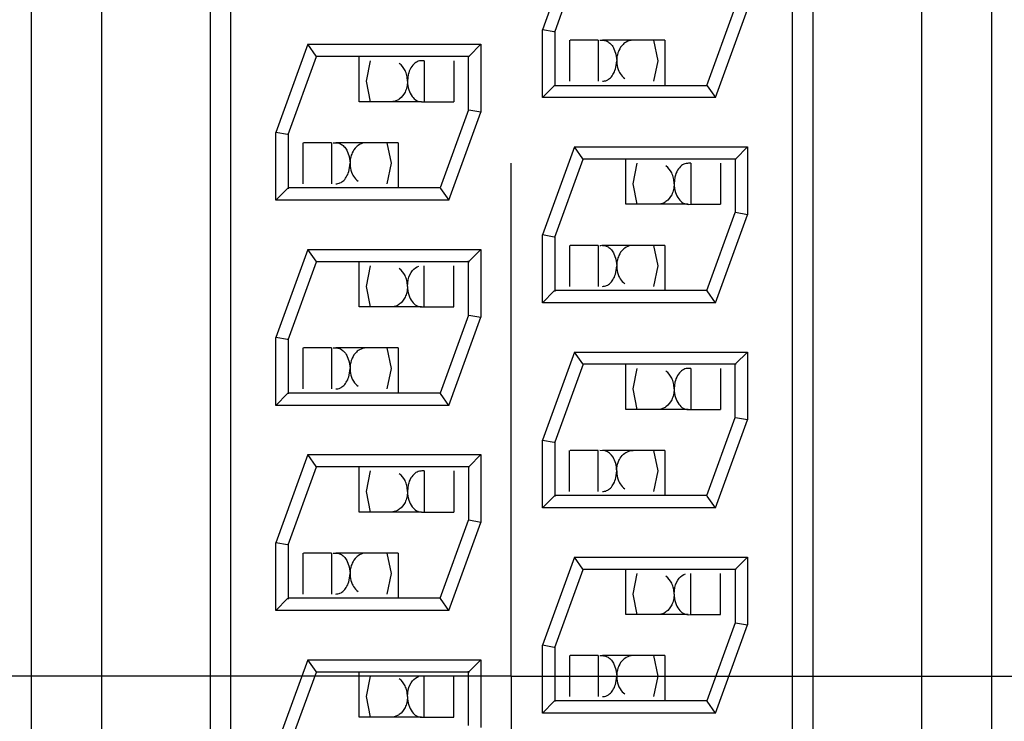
# Model space of a CAD drawing. Header units: inches. Extents: x 0 to 34, y 0 to 22.
# Tile 15 of 68: x 8.635 to 8.875, y 15.799 to 15.97. Entities that reach past the tile are written whole.
import ezdxf

# ---------------------------------------------------------------- set-up
doc = ezdxf.new("R2010")
doc.units = ezdxf.units.IN
doc.header["$LTSCALE"] = 1.87
doc.header["$MEASUREMENT"] = 0
doc.linetypes.add('CENTER', pattern=[0.6, 0.375, -0.075, 0.075, -0.075])
doc.layers.get('0').update_dxf_attribs({"linetype": 'CONTINUOUS'})
doc.layers.add('DEFAULT_1', color=7, linetype='CENTER')
doc.layers.add('DIMENSIONS', color=7, linetype='CONTINUOUS')
doc.styles.get("Standard").update_dxf_attribs({"font": 'txt', "width": 0.8})
doc.dimstyles.new('DIMSTYLE_1', dxfattribs={"dimtxt": 0.125, "dimasz": 0.18, "dimexe": 0.18, "dimexo": 0.0625, "dimgap": 0.09, "dimtad": 0, "dimtih": 1, "dimtoh": 1, "dimzin": 4, "dimdsep": 46, "dimtxsty": 'STANDARD', "dimblk": '_FILLED', "dimblk1": '_FILLED', "dimblk2": '_FILLED', "dimcen": 0.09, "dimadec": 0, "dimazin": 0, "dimtp": 0.01, "dimtm": 0.01, "dimtfac": 1, "dimtofl": 0, "dimtmove": 0, "dimatfit": 3, "dimldrblk": '_FILLED', "dimfxl": 1, "dimtolj": 1, "dimtzin": 4, "dimarcsym": 0})

# ---------------------------------------------------------------- blocks, each defined once
blk = doc.blocks.new('*D16')
at = {"layer": 'DIMENSIONS', "color": 2, "linetype": 'CONTINUOUS'}
for p, q in [((6.8272300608, 16.17663241), (6.5246606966, 16.0071168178)), ((9.4976764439, 16.17663241), (6.8272300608, 16.17663241)), ((6.5246606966, 16.0071168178), (5.3247764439, 16.0071168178))]:
    blk.add_line(p, q, dxfattribs=at)
at = {"layer": 'DIMENSIONS', "color": 2, "linetype": 'CONTINUOUS', "insert": (5.2622764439, 16.0696168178), "char_height": 0.125, "width": 1.125, "attachment_point": 3, "line_spacing_factor": 0.9}
blk.add_mtext('1.40{\\Ftxt.shx;\\W1.000000;\\H0.125000; }[35.4]', dxfattribs=at)
blk = doc.blocks.new('_FILLED')
at = {"color": 0, "linetype": 'BYBLOCK'}
blk.add_solid([(0, 0), (-1, 0.1736111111), (-1, -0.1736111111)], dxfattribs=at)
blk = doc.blocks.new('*D19')
at = {"layer": 'DIMENSIONS', "color": 2, "linetype": 'CONTINUOUS'}
blk.add_line((9.3186764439, 17.00563241), (5.3247764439, 17.00563241), dxfattribs=at)
at = {"layer": 'DIMENSIONS', "color": 2, "linetype": 'CONTINUOUS', "insert": (5.2622764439, 17.06813241), "char_height": 0.125, "width": 1.125, "attachment_point": 3, "line_spacing_factor": 0.9}
blk.add_mtext('2.22{\\Ftxt.shx;\\W1.000000;\\H0.125000; }[56.5]', dxfattribs=at)
blk = doc.blocks.new('*D21')
at = {"layer": 'DIMENSIONS', "color": 2, "linetype": 'CONTINUOUS'}
blk.add_line((10.1886764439, 18.02663241), (5.3247764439, 18.02663241), dxfattribs=at)
at = {"layer": 'DIMENSIONS', "color": 2, "linetype": 'CONTINUOUS', "insert": (5.2622764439, 18.08913241), "char_height": 0.125, "width": 1.125, "attachment_point": 3, "line_spacing_factor": 0.9}
blk.add_mtext('3.25{\\Ftxt.shx;\\W1.000000;\\H0.125000; }[82.4]', dxfattribs=at)

msp = doc.modelspace()

# ---------------------------------------------------------------- linework, layer by layer
at = {"color": 7, "linetype": 'CONTINUOUS'}
for p, q in [((8.8288856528, 15.5485921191), (8.8288856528, 16.0655921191)), ((8.8553856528, 15.5485921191), (8.8553856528, 16.0655921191)), ((8.8723856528, 16.0655921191), (8.8723856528, 15.5485921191)), ((8.8238856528, 15.5520921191), (8.8238856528, 16.0620921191)), ((8.6383856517, 15.5810921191), (8.6383856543, 16.0339519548)), ((8.6553856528, 16.033951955), (8.6553856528, 15.5802322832)), ((8.6818856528, 16.033951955), (8.6818856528, 15.5802322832)), ((8.6868856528, 16.0328257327), (8.6868856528, 15.5813585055)), ((8.7707004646, 15.9885921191), (8.7628856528, 15.9671211)), ((8.7658856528, 15.9665921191), (8.7728010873, 15.9855921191)), ((8.8029702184, 15.9535921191), (8.8098856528, 15.9725921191)), ((8.805070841, 15.9505921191), (8.8128856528, 15.9720631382)), ((8.7628856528, 15.9505921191), (8.7628856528, 15.9671211)), ((8.7657822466, 15.966610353), (8.7628856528, 15.9671211)), ((8.7658856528, 15.9665921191), (8.7657830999, 15.9666081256)), ((8.7658856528, 15.966627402), (8.7658856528, 15.9533781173)), ((8.7057004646, 15.9635921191), (8.6978856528, 15.9421211)), ((8.7057004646, 15.9635921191), (8.7478856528, 15.9635921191)), ((8.7077247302, 15.9607011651), (8.7057004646, 15.9635921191)), ((8.7450032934, 15.9607097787), (8.7478856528, 15.9635921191)), ((8.7478856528, 15.9635921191), (8.7478856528, 15.9470631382)), ((8.7694987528, 15.9645921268), (8.7694987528, 15.9545921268)), ((8.7764574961, 15.9645921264), (8.769694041, 15.9645921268)), ((8.7764574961, 15.9645921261), (8.7764574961, 15.9545921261)), ((8.7927579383, 15.964592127), (8.777572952, 15.9645921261)), ((8.7802164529, 15.9627723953), (8.7808101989, 15.9612280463)), ((8.7899989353, 15.9645921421), (8.7909987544, 15.9595927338)), ((8.7927579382, 15.964592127), (8.7927579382, 15.9535921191)), ((8.7008856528, 15.9415921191), (8.7078010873, 15.9605921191)), ((8.7451001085, 15.9605921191), (8.7076577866, 15.9605921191)), ((8.7078010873, 15.9605921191), (8.7077170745, 15.9606973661)), ((8.7182395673, 15.949592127), (8.7182395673, 15.9605921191)), ((8.7448856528, 15.9475569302), (8.7448856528, 15.9608065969)), ((8.7448856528, 15.9605921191), (8.7449971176, 15.9607220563)), ((8.7808101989, 15.9612280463), (8.7809984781, 15.9595923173)), ((8.7199987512, 15.9545915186), (8.7209989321, 15.9595921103)), ((8.7341016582, 15.9595921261), (8.7341016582, 15.9495921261)), ((8.7413034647, 15.9595921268), (8.7413034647, 15.9495921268)), ((8.7808109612, 15.9579594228), (8.7809984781, 15.9595923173)), ((8.7909987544, 15.9595927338), (8.7899985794, 15.9545921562)), ((8.7301865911, 15.9562250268), (8.7299990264, 15.9545919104)), ((8.7209985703, 15.9495921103), (8.7199987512, 15.9545915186)), ((8.7628856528, 15.9505921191), (8.7657685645, 15.9534750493)), ((8.765671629, 15.9535921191), (8.803113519, 15.9535921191)), ((8.7657568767, 15.9534811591), (8.7658856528, 15.9535921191)), ((8.8029702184, 15.9535921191), (8.8030542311, 15.9534868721)), ((8.8030465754, 15.9534830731), (8.805070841, 15.9505921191)), ((8.805070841, 15.9505921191), (8.7628856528, 15.9505921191)), ((8.7334245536, 15.9495921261), (8.7182395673, 15.949592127)), ((8.733424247, 15.9495716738), (8.7341016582, 15.9495921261)), ((8.7341016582, 15.9495921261), (8.7413034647, 15.9495921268)), ((8.7448856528, 15.9475921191), (8.7379702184, 15.9285921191)), ((8.740070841, 15.9255921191), (8.7478856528, 15.9470631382)), ((8.7449869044, 15.9475723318), (8.7448856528, 15.9475921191)), ((8.7478856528, 15.9470631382), (8.7449884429, 15.9475739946)), ((8.6978856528, 15.9255921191), (8.6978856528, 15.9421211)), ((8.7007822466, 15.941610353), (8.6978856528, 15.9421211)), ((8.7008856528, 15.9415921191), (8.7007830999, 15.9416081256)), ((8.7008856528, 15.941627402), (8.7008856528, 15.9283776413)), ((8.7044987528, 15.9395921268), (8.7044987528, 15.9295921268)), ((8.7114574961, 15.9395921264), (8.704694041, 15.9395921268)), ((8.7114574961, 15.9395921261), (8.7114574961, 15.9295921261)), ((8.7277579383, 15.939592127), (8.712572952, 15.9395921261)), ((8.7249989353, 15.9395921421), (8.7259987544, 15.9345927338)), ((8.7277579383, 15.939592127), (8.7277579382, 15.9285921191)), ((8.7707004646, 15.9385921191), (8.7628856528, 15.9171211)), ((8.7707004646, 15.9385921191), (8.8128856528, 15.9385921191)), ((8.772724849, 15.9357009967), (8.7707004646, 15.9385921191)), ((8.8100032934, 15.9357097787), (8.8128856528, 15.9385921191)), ((8.8128856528, 15.9385921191), (8.8128856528, 15.9220631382)), ((8.7152164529, 15.9377723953), (8.7158101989, 15.9362280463)), ((8.7158101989, 15.9362280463), (8.7159984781, 15.9345923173)), ((8.7158109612, 15.9329594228), (8.7159984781, 15.9345923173)), ((8.7259987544, 15.9345927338), (8.7249985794, 15.9295921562)), ((8.7658856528, 15.9165921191), (8.7728010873, 15.9355921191)), ((8.8101001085, 15.9355921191), (8.7726579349, 15.9355921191)), ((8.7728010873, 15.9355921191), (8.7727172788, 15.9356972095)), ((8.7832395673, 15.924592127), (8.7832395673, 15.9355921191)), ((8.7849987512, 15.9295915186), (8.7859989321, 15.9345921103)), ((8.7991016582, 15.9345921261), (8.7991016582, 15.9245921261)), ((8.8063034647, 15.9345921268), (8.8063034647, 15.9245921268)), ((8.8098856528, 15.9355921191), (8.8099971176, 15.9357220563)), ((8.8098856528, 15.9355921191), (8.8098856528, 15.9225921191)), ((8.7859985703, 15.9245921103), (8.7849987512, 15.9295915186)), ((8.7951865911, 15.9312250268), (8.7949990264, 15.9295919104)), ((8.7007680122, 15.9284744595), (8.6978856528, 15.9255921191)), ((8.7008856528, 15.9285921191), (8.7007741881, 15.9284621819)), ((8.7379702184, 15.9285921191), (8.7008856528, 15.9285921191)), ((8.7379702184, 15.9285921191), (8.7380540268, 15.9284870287)), ((8.7380464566, 15.9284832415), (8.740070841, 15.9255921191)), ((8.740070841, 15.9255921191), (8.6978856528, 15.9255921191)), ((8.7984245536, 15.9245921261), (8.7832395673, 15.924592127)), ((8.798424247, 15.9245716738), (8.7991016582, 15.9245921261)), ((8.7991016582, 15.9245921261), (8.8063034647, 15.9245921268)), ((8.8029702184, 15.9035921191), (8.8098856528, 15.9225921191)), ((8.805070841, 15.9005921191), (8.8128856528, 15.9220631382)), ((8.8099869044, 15.9225723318), (8.8098856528, 15.9225921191)), ((8.8128856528, 15.9220631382), (8.8099884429, 15.9225739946)), ((8.7628856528, 15.9005921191), (8.7628856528, 15.9171211)), ((8.7657822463, 15.9166103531), (8.7628856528, 15.9171211)), ((8.7658856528, 15.9165921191), (8.7657830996, 15.916608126)), ((8.7658856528, 15.9166274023), (8.7658856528, 15.9033776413)), ((8.7694987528, 15.9145921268), (8.7694987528, 15.9045921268)), ((8.7764574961, 15.9145921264), (8.769694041, 15.9145921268)), ((8.7764574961, 15.9145921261), (8.7764574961, 15.9045921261)), ((8.7927579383, 15.914592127), (8.777572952, 15.9145921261)), ((8.7899989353, 15.9145921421), (8.7909987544, 15.9095927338)), ((8.7927579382, 15.914592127), (8.7927579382, 15.9035921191)), ((8.7057004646, 15.9135921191), (8.6978856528, 15.8921211)), ((8.7057004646, 15.9135921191), (8.7478856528, 15.9135921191)), ((8.7077247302, 15.9107011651), (8.7057004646, 15.9135921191)), ((8.7450032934, 15.9107097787), (8.7478856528, 15.9135921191)), ((8.7478856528, 15.9135921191), (8.7478856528, 15.8970631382)), ((8.7802164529, 15.9127723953), (8.7808101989, 15.9112280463)), ((8.7008856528, 15.8915921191), (8.7078010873, 15.9105921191)), ((8.7451001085, 15.9105921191), (8.7076577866, 15.9105921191)), ((8.7078010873, 15.9105921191), (8.7077170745, 15.9106973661)), ((8.7182395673, 15.899592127), (8.7182395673, 15.9105921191)), ((8.7448856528, 15.8975568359), (8.7448856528, 15.9108065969)), ((8.7448856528, 15.9105921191), (8.7449971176, 15.9107220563)), ((8.7808101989, 15.9112280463), (8.7809984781, 15.9095923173)), ((8.7199987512, 15.9045915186), (8.7209989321, 15.9095921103)), ((8.7341016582, 15.8995921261), (8.7341016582, 15.9095921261)), ((8.7413034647, 15.8995921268), (8.7413034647, 15.9095921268)), ((8.7808109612, 15.9079594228), (8.7809984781, 15.9095923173)), ((8.7909987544, 15.9095927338), (8.7899985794, 15.9045921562)), ((8.7299990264, 15.9045919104), (8.7301867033, 15.9062255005)), ((8.7209985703, 15.8995921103), (8.7199987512, 15.9045915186)), ((8.7657680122, 15.9034744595), (8.7628856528, 15.9005921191)), ((8.7658856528, 15.9035921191), (8.7657741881, 15.9034621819)), ((8.8029702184, 15.9035921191), (8.7658856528, 15.9035921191)), ((8.8030381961, 15.9034841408), (8.8029702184, 15.9035921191)), ((8.805070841, 15.9005921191), (8.8030432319, 15.9034878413)), ((8.805070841, 15.9005921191), (8.7628856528, 15.9005921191)), ((8.7334245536, 15.8995921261), (8.7182395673, 15.899592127)), ((8.733424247, 15.8995716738), (8.7341016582, 15.8995921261)), ((8.7341016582, 15.8995921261), (8.7413034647, 15.8995921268)), ((8.7448856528, 15.8975921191), (8.7379702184, 15.8785921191)), ((8.740070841, 15.8755921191), (8.7478856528, 15.8970631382)), ((8.7448856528, 15.8975921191), (8.744988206, 15.8975761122)), ((8.7449890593, 15.8975738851), (8.7478856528, 15.8970631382)), ((8.6978856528, 15.8755921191), (8.6978856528, 15.8921211)), ((8.7007822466, 15.891610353), (8.6978856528, 15.8921211)), ((8.7008856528, 15.8915921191), (8.7007830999, 15.8916081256)), ((8.7008856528, 15.891627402), (8.7008856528, 15.8783776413)), ((8.7044987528, 15.8895921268), (8.7044987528, 15.8795921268)), ((8.7114574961, 15.8895921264), (8.704694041, 15.8895921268)), ((8.7114574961, 15.8895921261), (8.7114574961, 15.8795921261)), ((8.7277579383, 15.889592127), (8.712572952, 15.8895921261)), ((8.7249989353, 15.8895921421), (8.7259987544, 15.8845927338)), ((8.7277579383, 15.889592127), (8.7277579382, 15.8785921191)), ((8.7707004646, 15.8885921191), (8.7628856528, 15.8671211)), ((8.7707004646, 15.8885921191), (8.8128856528, 15.8885921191)), ((8.772724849, 15.8857009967), (8.7707004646, 15.8885921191)), ((8.8128856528, 15.8885921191), (8.8100027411, 15.8857091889)), ((8.8128856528, 15.8885921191), (8.8128856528, 15.8720631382)), ((8.7152164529, 15.8877723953), (8.7158101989, 15.8862280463)), ((8.7158101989, 15.8862280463), (8.7159984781, 15.8845923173)), ((8.7728010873, 15.8855921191), (8.7727172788, 15.8856972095)), ((8.8098856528, 15.8725569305), (8.8098856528, 15.8858061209)), ((8.810014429, 15.8857030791), (8.8098856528, 15.8855921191)), ((8.7158109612, 15.8829594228), (8.7159984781, 15.8845923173)), ((8.7259987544, 15.8845927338), (8.7249985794, 15.8795921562)), ((8.7728010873, 15.8855921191), (8.7658856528, 15.8665921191)), ((8.8100996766, 15.8855921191), (8.7726579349, 15.8855921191)), ((8.7832395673, 15.874592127), (8.7832395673, 15.8855921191)), ((8.7849987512, 15.8795915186), (8.7859989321, 15.8845921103)), ((8.7991016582, 15.8845921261), (8.7991016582, 15.8745921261)), ((8.8063034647, 15.8845921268), (8.8063034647, 15.8745921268)), ((8.7951865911, 15.8812250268), (8.7949990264, 15.8795919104)), ((8.7008856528, 15.8785921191), (8.7007741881, 15.8784621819)), ((8.7379702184, 15.8785921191), (8.7008856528, 15.8785921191)), ((8.7380381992, 15.8784841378), (8.7379702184, 15.8785921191)), ((8.7859985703, 15.8745921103), (8.7849987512, 15.8795915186)), ((8.7007680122, 15.8784744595), (8.6978856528, 15.8755921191)), ((8.740070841, 15.8755921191), (8.7380432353, 15.878487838)), ((8.740070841, 15.8755921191), (8.6978856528, 15.8755921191)), ((8.7984245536, 15.8745921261), (8.7832395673, 15.874592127)), ((8.798424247, 15.8745716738), (8.7991016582, 15.8745921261)), ((8.7991016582, 15.8745921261), (8.8063034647, 15.8745921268)), ((8.8029702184, 15.8535921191), (8.8098856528, 15.8725921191)), ((8.805070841, 15.8505921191), (8.8128856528, 15.8720631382)), ((8.8099869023, 15.8725723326), (8.8098856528, 15.8725921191)), ((8.8128856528, 15.8720631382), (8.8099884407, 15.872573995)), ((8.7628856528, 15.8505921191), (8.7628856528, 15.8671211)), ((8.7628856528, 15.8671211), (8.7657828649, 15.8666102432)), ((8.7657844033, 15.8666119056), (8.7658856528, 15.8665921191)), ((8.7658856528, 15.8666273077), (8.7658856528, 15.8533776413)), ((8.7694987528, 15.8545921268), (8.7694987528, 15.8645921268)), ((8.7764574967, 15.8645921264), (8.769694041, 15.8645921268)), ((8.7764574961, 15.8545921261), (8.7764574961, 15.8645921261)), ((8.77819632, 15.8645086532), (8.7768958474, 15.8645921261)), ((8.7927579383, 15.864592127), (8.777572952, 15.8645921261)), ((8.7899989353, 15.8645921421), (8.7909987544, 15.8595927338)), ((8.7927579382, 15.864592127), (8.7927579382, 15.8535921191)), ((8.7057004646, 15.8635921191), (8.6978856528, 15.8421211)), ((8.7057004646, 15.8635921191), (8.7478856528, 15.8635921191)), ((8.707724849, 15.8607009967), (8.7057004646, 15.8635921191)), ((8.7450032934, 15.8607097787), (8.7478856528, 15.8635921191)), ((8.7478856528, 15.8635921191), (8.7478856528, 15.8470631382)), ((8.7008856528, 15.8415921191), (8.7078010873, 15.8605921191)), ((8.7451001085, 15.8605921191), (8.7076579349, 15.8605921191)), ((8.7078010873, 15.8605921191), (8.7077172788, 15.8606972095)), ((8.7182395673, 15.849592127), (8.7182395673, 15.8605921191)), ((8.7199987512, 15.8545915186), (8.7209989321, 15.8595921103)), ((8.7341016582, 15.8595921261), (8.7341016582, 15.8495921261)), ((8.7413034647, 15.8595921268), (8.7413034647, 15.8495921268)), ((8.7448856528, 15.8605921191), (8.7449971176, 15.8607220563)), ((8.7448856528, 15.8605921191), (8.7448856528, 15.8475921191)), ((8.7808109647, 15.8579594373), (8.7809984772, 15.8595923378)), ((8.7909987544, 15.8595927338), (8.7899985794, 15.8545921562)), ((8.7209985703, 15.8495921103), (8.7199987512, 15.8545915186)), ((8.730186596, 15.8562250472), (8.7299990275, 15.8545919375)), ((8.7657680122, 15.8534744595), (8.7628856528, 15.8505921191)), ((8.7658856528, 15.8535921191), (8.7657741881, 15.8534621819)), ((8.8029702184, 15.8535921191), (8.7658856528, 15.8535921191)), ((8.8030381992, 15.8534841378), (8.8029702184, 15.8535921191)), ((8.805070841, 15.8505921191), (8.8030432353, 15.853487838)), ((8.805070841, 15.8505921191), (8.7628856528, 15.8505921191)), ((8.7334245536, 15.8495921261), (8.7182395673, 15.849592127)), ((8.7334242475, 15.8495716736), (8.7341016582, 15.8495921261)), ((8.7341016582, 15.8495921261), (8.7413034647, 15.8495921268)), ((8.7379702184, 15.8285921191), (8.7448856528, 15.8475921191)), ((8.7449869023, 15.8475723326), (8.7448856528, 15.8475921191)), ((8.7478856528, 15.8470631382), (8.7449884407, 15.847573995)), ((8.740070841, 15.8255921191), (8.7478856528, 15.8470631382)), ((8.6978856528, 15.8255921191), (8.6978856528, 15.8421211)), ((8.7007822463, 15.8416103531), (8.6978856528, 15.8421211)), ((8.7008856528, 15.8415921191), (8.7007830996, 15.841608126)), ((8.7008856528, 15.8416274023), (8.7008856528, 15.8283776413)), ((8.7044987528, 15.8395921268), (8.7044987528, 15.8295921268)), ((8.7114574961, 15.8395921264), (8.704694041, 15.8395921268)), ((8.7114574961, 15.8395921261), (8.7114574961, 15.8295921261)), ((8.7277579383, 15.839592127), (8.712572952, 15.8395921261)), ((8.7152164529, 15.8377723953), (8.7158101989, 15.8362280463)), ((8.7249989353, 15.8395921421), (8.7259987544, 15.8345927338)), ((8.7277579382, 15.839592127), (8.7277579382, 15.8285921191)), ((8.7707004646, 15.8385921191), (8.7628856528, 15.8171211)), ((8.7707004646, 15.8385921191), (8.8128856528, 15.8385921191)), ((8.7727247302, 15.8357011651), (8.7707004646, 15.8385921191)), ((8.8100032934, 15.8357097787), (8.8128856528, 15.8385921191)), ((8.8128856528, 15.8385921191), (8.8128856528, 15.8220631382)), ((8.7158101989, 15.8362280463), (8.7159984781, 15.8345923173)), ((8.7658856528, 15.8165921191), (8.7728010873, 15.8355921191)), ((8.8101001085, 15.8355921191), (8.7726577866, 15.8355921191)), ((8.7728010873, 15.8355921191), (8.7727170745, 15.8356973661)), ((8.7832395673, 15.824592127), (8.7832395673, 15.8355921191)), ((8.8098856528, 15.8355921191), (8.8099971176, 15.8357220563)), ((8.8098856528, 15.8355921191), (8.8098856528, 15.8225921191)), ((8.7158109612, 15.8329594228), (8.7159984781, 15.8345923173)), ((8.7259987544, 15.8345927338), (8.7249985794, 15.8295921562)), ((8.7849987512, 15.8295915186), (8.7859989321, 15.8345921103)), ((8.7991016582, 15.8245921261), (8.7991016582, 15.8345921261)), ((8.8063034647, 15.8245921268), (8.8063034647, 15.8345921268)), ((8.7949990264, 15.8295919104), (8.7951867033, 15.8312255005)), ((8.7007680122, 15.8284744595), (8.6978856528, 15.8255921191)), ((8.7008856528, 15.8285921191), (8.7007741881, 15.8284621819)), ((8.7379702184, 15.8285921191), (8.7008856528, 15.8285921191)), ((8.7380381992, 15.8284841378), (8.7379702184, 15.8285921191)), ((8.740070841, 15.8255921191), (8.7380432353, 15.828487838)), ((8.7859985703, 15.8245921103), (8.7849987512, 15.8295915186)), ((8.740070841, 15.8255921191), (8.6978856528, 15.8255921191)), ((8.7984245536, 15.8245921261), (8.7832395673, 15.824592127)), ((8.798424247, 15.8245716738), (8.7991016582, 15.8245921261)), ((8.7991016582, 15.8245921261), (8.8063034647, 15.8245921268)), ((8.8098856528, 15.8225921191), (8.8029702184, 15.8035921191)), ((8.805070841, 15.8005921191), (8.8128856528, 15.8220631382)), ((8.8098856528, 15.8225921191), (8.809988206, 15.8225761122)), ((8.8099890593, 15.8225738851), (8.8128856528, 15.8220631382)), ((8.7628856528, 15.8005921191), (8.7628856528, 15.8171211)), ((8.7657822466, 15.816610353), (8.7628856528, 15.8171211)), ((8.7658856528, 15.8165921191), (8.7657830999, 15.8166081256)), ((8.7658856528, 15.816627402), (8.7658856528, 15.8033776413)), ((8.7694987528, 15.8145921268), (8.7694987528, 15.8045921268)), ((8.7764574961, 15.8145921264), (8.769694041, 15.8145921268)), ((8.7764574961, 15.8145921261), (8.7764574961, 15.8045921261)), ((8.7927579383, 15.814592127), (8.777572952, 15.8145921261)), ((8.7899989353, 15.8145921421), (8.7909987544, 15.8095927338)), ((8.7927579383, 15.814592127), (8.7927579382, 15.8035921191)), ((8.7057004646, 15.8135921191), (8.6978856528, 15.7921211)), ((8.7057004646, 15.8135921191), (8.7478856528, 15.8135921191)), ((8.7077247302, 15.8107011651), (8.7057004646, 15.8135921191)), ((8.7450032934, 15.8107097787), (8.7478856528, 15.8135921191)), ((8.7478856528, 15.8135921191), (8.7478856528, 15.7970631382)), ((8.7802164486, 15.812772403), (8.7808101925, 15.8112280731)), ((8.7008856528, 15.7915921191), (8.7078010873, 15.8105921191)), ((8.7451001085, 15.8105921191), (8.7076577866, 15.8105921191)), ((8.7078010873, 15.8105921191), (8.7077170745, 15.8106973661)), ((8.7182395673, 15.799592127), (8.7182395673, 15.8105921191)), ((8.7199987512, 15.8045915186), (8.7209989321, 15.8095921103)), ((8.7341016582, 15.7995921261), (8.7341016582, 15.8095921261)), ((8.7413034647, 15.7995921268), (8.7413034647, 15.8095921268)), ((8.7448856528, 15.7975568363), (8.7448856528, 15.8108065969)), ((8.7448856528, 15.8105921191), (8.7449971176, 15.8107220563)), ((8.7808101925, 15.8112280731), (8.7809984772, 15.8095923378)), ((8.7808109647, 15.8079594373), (8.7809984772, 15.8095923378)), ((8.7909987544, 15.8095927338), (8.7899985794, 15.8045921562)), ((8.7209985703, 15.7995921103), (8.7199987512, 15.8045915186)), ((8.7299990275, 15.8045919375), (8.7301867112, 15.8062255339)), ((8.7657680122, 15.8034744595), (8.7628856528, 15.8005921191)), ((8.7658856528, 15.8035921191), (8.7657741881, 15.8034621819)), ((8.8029702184, 15.8035921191), (8.7658856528, 15.8035921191)), ((8.8030381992, 15.8034841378), (8.8029702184, 15.8035921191)), ((8.805070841, 15.8005921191), (8.8030432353, 15.803487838)), ((8.7334245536, 15.7995921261), (8.7182395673, 15.799592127)), ((8.7334242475, 15.7995716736), (8.7341016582, 15.7995921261)), ((8.7341016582, 15.7995921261), (8.7413034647, 15.7995921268)), ((8.805070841, 15.8005921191), (8.7628856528, 15.8005921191))]:
    msp.add_line(p, q, dxfattribs=at)
for points, knots in [([(8.7768958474, 15.9645921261), (8.7771942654, 15.9645921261), (8.7777996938, 15.9646241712), (8.7787355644, 15.9643719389), (8.779578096, 15.9637204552), (8.7800211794, 15.9631179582), (8.7802164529, 15.9627723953)], [0, 0, 0, 0, 0.2222627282, 0.4495225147, 0.7043726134, 1, 1, 1, 1]), ([(8.7829728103, 15.9639269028), (8.7828270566, 15.9638222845), (8.7822239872, 15.9633233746), (8.7817721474, 15.9626520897), (8.7815266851, 15.9621028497)], [0, 0, 0, 0, 0.2297202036, 1, 1, 1, 1]), ([(8.7849912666, 15.9645921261), (8.7848175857, 15.9645921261), (8.7841028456, 15.9645382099), (8.7834125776, 15.9642425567), (8.7829728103, 15.9639269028)], [0, 0, 0, 0, 0.2429083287, 1, 1, 1, 1]), ([(8.7815266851, 15.9621028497), (8.7814434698, 15.9619166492), (8.7811403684, 15.9611187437), (8.7809984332, 15.9602584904), (8.7809966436, 15.9596094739)], [0, 0, 0, 0, 0.2391056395, 1, 1, 1, 1]), ([(8.7300008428, 15.954608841), (8.7299996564, 15.955073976), (8.7298872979, 15.9559810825), (8.7293699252, 15.9575365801), (8.7286118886, 15.95850817), (8.7280180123, 15.9589320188)], [0, 0, 0, 0, 0.2846399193, 0.5535131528, 1, 1, 1, 1]), ([(8.7341016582, 15.9595921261), (8.7337151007, 15.9595921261), (8.7329013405, 15.9596405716), (8.7316948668, 15.9590360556), (8.730722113, 15.9578489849), (8.7303238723, 15.9568091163), (8.7301865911, 15.9562250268)], [0, 0, 0, 0, 0.2043182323, 0.4220445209, 0.6828619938, 1, 1, 1, 1]), ([(8.7775708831, 15.9545936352), (8.7779047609, 15.9546062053), (8.7786223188, 15.9547386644), (8.7795719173, 15.9554400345), (8.7803607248, 15.9565362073), (8.7806916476, 15.957453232), (8.7808109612, 15.9579594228)], [0, 0, 0, 0, 0.2001421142, 0.4243513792, 0.6884708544, 1, 1, 1, 1]), ([(8.7809979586, 15.9595923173), (8.7809974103, 15.9593641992), (8.7810491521, 15.958481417), (8.7812827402, 15.9576077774), (8.781558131, 15.957012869)], [0, 0, 0, 0, 0.2581473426, 1, 1, 1, 1]), ([(8.781558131, 15.957012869), (8.7816461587, 15.9568227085), (8.7820063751, 15.9561503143), (8.7825369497, 15.9555660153), (8.7829880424, 15.9552461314)], [0, 0, 0, 0, 0.2747982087, 1, 1, 1, 1]), ([(8.730000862, 15.9545747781), (8.7300005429, 15.9541096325), (8.7298882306, 15.9532022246), (8.7293688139, 15.9516473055), (8.7286109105, 15.9506756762), (8.7280169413, 15.9502517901)], [0, 0, 0, 0, 0.2846167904, 0.5534986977, 1, 1, 1, 1]), ([(8.7299990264, 15.9545919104), (8.7300006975, 15.9538889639), (8.7301844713, 15.952572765), (8.7309695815, 15.9509255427), (8.7319467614, 15.9499951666), (8.7327978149, 15.949645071), (8.7332195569, 15.9496016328), (8.7334245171, 15.9495937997)], [0, 0, 0, 0, 0.3173747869, 0.5896519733, 0.8105014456, 0.9073947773, 1, 1, 1, 1]), ([(8.7280169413, 15.9502517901), (8.7278642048, 15.9501427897), (8.7272561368, 15.9497705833), (8.7265305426, 15.9495921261), (8.7260062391, 15.9495921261)], [0, 0, 0, 0, 0.2635622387, 1, 1, 1, 1]), ([(8.7118958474, 15.9395921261), (8.7121942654, 15.9395921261), (8.7127996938, 15.9396241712), (8.7137355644, 15.9393719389), (8.714578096, 15.9387204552), (8.7150211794, 15.9381179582), (8.7152164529, 15.9377723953)], [0, 0, 0, 0, 0.2222627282, 0.4495225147, 0.7043726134, 1, 1, 1, 1]), ([(8.7179728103, 15.9389269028), (8.7178270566, 15.9388222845), (8.7172239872, 15.9383233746), (8.7167721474, 15.9376520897), (8.7165266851, 15.9371028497)], [0, 0, 0, 0, 0.2297202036, 1, 1, 1, 1]), ([(8.7199912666, 15.9395921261), (8.7198175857, 15.9395921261), (8.7191028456, 15.9395382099), (8.7184125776, 15.9392425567), (8.7179728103, 15.9389269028)], [0, 0, 0, 0, 0.2429083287, 1, 1, 1, 1]), ([(8.7165266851, 15.9371028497), (8.7164434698, 15.9369166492), (8.7161403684, 15.9361187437), (8.7159984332, 15.9352584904), (8.7159966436, 15.9346094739)], [0, 0, 0, 0, 0.2391056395, 1, 1, 1, 1]), ([(8.7159979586, 15.9345923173), (8.7159974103, 15.9343641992), (8.7160491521, 15.933481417), (8.7162827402, 15.9326077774), (8.716558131, 15.932012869)], [0, 0, 0, 0, 0.2581473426, 1, 1, 1, 1]), ([(8.7950008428, 15.929608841), (8.7949996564, 15.930073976), (8.7948872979, 15.9309810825), (8.7943699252, 15.9325365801), (8.7936118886, 15.93350817), (8.7930180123, 15.9339320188)], [0, 0, 0, 0, 0.2846399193, 0.5535131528, 1, 1, 1, 1]), ([(8.7991016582, 15.9345921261), (8.7987151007, 15.9345921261), (8.7979013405, 15.9346405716), (8.7966948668, 15.9340360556), (8.795722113, 15.9328489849), (8.7953238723, 15.9318091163), (8.7951865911, 15.9312250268)], [0, 0, 0, 0, 0.2043182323, 0.4220445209, 0.6828619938, 1, 1, 1, 1]), ([(8.7125708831, 15.9295936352), (8.7129047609, 15.9296062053), (8.7136223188, 15.9297386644), (8.7145719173, 15.9304400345), (8.7153607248, 15.9315362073), (8.7156916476, 15.932453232), (8.7158109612, 15.9329594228)], [0, 0, 0, 0, 0.2001421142, 0.4243513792, 0.6884708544, 1, 1, 1, 1]), ([(8.716558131, 15.932012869), (8.7166461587, 15.9318227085), (8.7170063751, 15.9311503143), (8.7175369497, 15.9305660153), (8.7179880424, 15.9302461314)], [0, 0, 0, 0, 0.2747982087, 1, 1, 1, 1]), ([(8.795000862, 15.9295747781), (8.7950005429, 15.9291096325), (8.7948882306, 15.9282022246), (8.7943688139, 15.9266473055), (8.7936109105, 15.9256756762), (8.7930169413, 15.9252517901)], [0, 0, 0, 0, 0.2846167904, 0.5534986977, 1, 1, 1, 1]), ([(8.7949990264, 15.9295919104), (8.7950006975, 15.9288889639), (8.7951844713, 15.927572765), (8.7959695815, 15.9259255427), (8.7969467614, 15.9249951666), (8.7977978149, 15.924645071), (8.7982195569, 15.9246016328), (8.7984245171, 15.9245937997)], [0, 0, 0, 0, 0.3173747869, 0.5896519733, 0.8105014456, 0.9073947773, 1, 1, 1, 1]), ([(8.7930169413, 15.9252517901), (8.7928642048, 15.9251427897), (8.7922561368, 15.9247705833), (8.7915305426, 15.9245921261), (8.7910062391, 15.9245921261)], [0, 0, 0, 0, 0.2635622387, 1, 1, 1, 1]), ([(8.7768958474, 15.9145921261), (8.7771942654, 15.9145921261), (8.7777996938, 15.9146241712), (8.7787355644, 15.9143719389), (8.779578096, 15.9137204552), (8.7800211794, 15.9131179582), (8.7802164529, 15.9127723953)], [0, 0, 0, 0, 0.2222627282, 0.4495225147, 0.7043726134, 1, 1, 1, 1]), ([(8.7849912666, 15.9145921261), (8.7848175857, 15.9145921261), (8.7841028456, 15.9145382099), (8.7834125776, 15.9142425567), (8.7829728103, 15.9139269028)], [0, 0, 0, 0, 0.2429083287, 1, 1, 1, 1]), ([(8.7815266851, 15.9121028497), (8.7814434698, 15.9119166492), (8.7811403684, 15.9111187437), (8.7809984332, 15.9102584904), (8.7809966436, 15.9096094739)], [0, 0, 0, 0, 0.2391056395, 1, 1, 1, 1]), ([(8.7829728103, 15.9139269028), (8.7828270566, 15.9138222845), (8.7822239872, 15.9133233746), (8.7817721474, 15.9126520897), (8.7815266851, 15.9121028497)], [0, 0, 0, 0, 0.2297202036, 1, 1, 1, 1]), ([(8.7300008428, 15.904608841), (8.7299996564, 15.905073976), (8.7298872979, 15.9059810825), (8.7293699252, 15.9075365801), (8.7286118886, 15.90850817), (8.7280180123, 15.9089320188)], [0, 0, 0, 0, 0.2846399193, 0.5535131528, 1, 1, 1, 1]), ([(8.7301867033, 15.9062255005), (8.7303755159, 15.907028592), (8.7309607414, 15.9084071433), (8.7321984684, 15.9093558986), (8.7328035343, 15.9095092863)], [0, 0, 0, 0, 0.5692740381, 1, 1, 1, 1]), ([(8.7775708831, 15.9045936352), (8.7779047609, 15.9046062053), (8.7786223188, 15.9047386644), (8.7795719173, 15.9054400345), (8.7803607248, 15.9065362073), (8.7806916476, 15.907453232), (8.7808109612, 15.9079594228)], [0, 0, 0, 0, 0.2001421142, 0.4243513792, 0.6884708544, 1, 1, 1, 1]), ([(8.7809979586, 15.9095923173), (8.7809974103, 15.9093641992), (8.7810491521, 15.908481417), (8.7812827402, 15.9076077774), (8.781558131, 15.907012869)], [0, 0, 0, 0, 0.2581473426, 1, 1, 1, 1]), ([(8.781558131, 15.907012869), (8.7816461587, 15.9068227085), (8.7820063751, 15.9061503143), (8.7825369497, 15.9055660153), (8.7829880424, 15.9052461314)], [0, 0, 0, 0, 0.2747982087, 1, 1, 1, 1]), ([(8.730000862, 15.9045747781), (8.7300005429, 15.9041096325), (8.7298882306, 15.9032022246), (8.7293688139, 15.9016473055), (8.7286109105, 15.9006756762), (8.7280169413, 15.9002517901)], [0, 0, 0, 0, 0.2846167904, 0.5534986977, 1, 1, 1, 1]), ([(8.7299990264, 15.9045919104), (8.7300006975, 15.9038889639), (8.7301844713, 15.902572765), (8.7309695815, 15.9009255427), (8.7319467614, 15.8999951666), (8.7327978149, 15.899645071), (8.7332195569, 15.8996016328), (8.7334245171, 15.8995937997)], [0, 0, 0, 0, 0.3173747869, 0.5896519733, 0.8105014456, 0.9073947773, 1, 1, 1, 1]), ([(8.7280169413, 15.9002517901), (8.7278642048, 15.9001427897), (8.7272561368, 15.8997705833), (8.7265305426, 15.8995921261), (8.7260062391, 15.8995921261)], [0, 0, 0, 0, 0.2635622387, 1, 1, 1, 1]), ([(8.7118958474, 15.8895921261), (8.7121942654, 15.8895921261), (8.7127996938, 15.8896241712), (8.7137355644, 15.8893719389), (8.714578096, 15.8887204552), (8.7150211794, 15.8881179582), (8.7152164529, 15.8877723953)], [0, 0, 0, 0, 0.2222627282, 0.4495225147, 0.7043726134, 1, 1, 1, 1]), ([(8.7179728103, 15.8889269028), (8.7178270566, 15.8888222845), (8.7172239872, 15.8883233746), (8.7167721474, 15.8876520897), (8.7165266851, 15.8871028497)], [0, 0, 0, 0, 0.2297202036, 1, 1, 1, 1]), ([(8.7199912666, 15.8895921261), (8.7198175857, 15.8895921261), (8.7191028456, 15.8895382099), (8.7184125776, 15.8892425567), (8.7179728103, 15.8889269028)], [0, 0, 0, 0, 0.2429083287, 1, 1, 1, 1]), ([(8.7165266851, 15.8871028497), (8.7164434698, 15.8869166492), (8.7161403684, 15.8861187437), (8.7159984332, 15.8852584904), (8.7159966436, 15.8846094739)], [0, 0, 0, 0, 0.2391056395, 1, 1, 1, 1]), ([(8.7159979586, 15.8845923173), (8.7159974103, 15.8843641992), (8.7160491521, 15.883481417), (8.7162827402, 15.8826077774), (8.716558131, 15.882012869)], [0, 0, 0, 0, 0.2581473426, 1, 1, 1, 1]), ([(8.7950008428, 15.879608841), (8.7949996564, 15.880073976), (8.7948872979, 15.8809810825), (8.7943699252, 15.8825365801), (8.7936118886, 15.88350817), (8.7930180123, 15.8839320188)], [0, 0, 0, 0, 0.2846399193, 0.5535131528, 1, 1, 1, 1]), ([(8.7991016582, 15.8845921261), (8.7987151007, 15.8845921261), (8.7979013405, 15.8846405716), (8.7966948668, 15.8840360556), (8.795722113, 15.8828489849), (8.7953238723, 15.8818091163), (8.7951865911, 15.8812250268)], [0, 0, 0, 0, 0.2043182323, 0.4220445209, 0.6828619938, 1, 1, 1, 1]), ([(8.7125708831, 15.8795936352), (8.7129047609, 15.8796062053), (8.7136223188, 15.8797386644), (8.7145719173, 15.8804400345), (8.7153607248, 15.8815362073), (8.7156916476, 15.882453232), (8.7158109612, 15.8829594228)], [0, 0, 0, 0, 0.2001421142, 0.4243513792, 0.6884708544, 1, 1, 1, 1]), ([(8.716558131, 15.882012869), (8.7166461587, 15.8818227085), (8.7170063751, 15.8811503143), (8.7175369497, 15.8805660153), (8.7179880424, 15.8802461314)], [0, 0, 0, 0, 0.2747982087, 1, 1, 1, 1]), ([(8.795000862, 15.8795747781), (8.7950005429, 15.8791096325), (8.7948882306, 15.8782022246), (8.7943688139, 15.8766473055), (8.7936109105, 15.8756756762), (8.7930169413, 15.8752517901)], [0, 0, 0, 0, 0.2846167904, 0.5534986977, 1, 1, 1, 1]), ([(8.7949990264, 15.8795919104), (8.7950006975, 15.8788889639), (8.7951844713, 15.877572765), (8.7959695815, 15.8759255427), (8.7969467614, 15.8749951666), (8.7977978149, 15.874645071), (8.7982195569, 15.8746016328), (8.7984245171, 15.8745937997)], [0, 0, 0, 0, 0.3173747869, 0.5896519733, 0.8105014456, 0.9073947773, 1, 1, 1, 1]), ([(8.7930169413, 15.8752517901), (8.7928642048, 15.8751427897), (8.7922561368, 15.8747705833), (8.7915305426, 15.8745921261), (8.7910062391, 15.8745921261)], [0, 0, 0, 0, 0.2635622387, 1, 1, 1, 1]), ([(8.7809984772, 15.8595923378), (8.7809969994, 15.8602103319), (8.7808477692, 15.8613863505), (8.7801084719, 15.8632313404), (8.7789971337, 15.8643048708), (8.77819632, 15.8645086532)], [0, 0, 0, 0, 0.3103371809, 0.5850416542, 1, 1, 1, 1]), ([(8.7829743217, 15.8639279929), (8.7831274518, 15.8640377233), (8.7837369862, 15.8644123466), (8.7844652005, 15.8645921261), (8.7849912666, 15.8645921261)], [0, 0, 0, 0, 0.2636798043, 1, 1, 1, 1]), ([(8.7809966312, 15.8596095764), (8.7809972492, 15.8598324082), (8.7810502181, 15.860695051), (8.7812753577, 15.8615487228), (8.7815401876, 15.8621323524)], [0, 0, 0, 0, 0.2579867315, 1, 1, 1, 1]), ([(8.7815401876, 15.8621323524), (8.7816277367, 15.8623252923), (8.7819870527, 15.8630077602), (8.7825198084, 15.8636022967), (8.7829743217, 15.8639279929)], [0, 0, 0, 0, 0.2747919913, 1, 1, 1, 1]), ([(8.7341016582, 15.8595921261), (8.7337151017, 15.8595921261), (8.7329013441, 15.8596405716), (8.7316948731, 15.8590360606), (8.7307221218, 15.8578489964), (8.7303238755, 15.8568091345), (8.730186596, 15.8562250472)], [0, 0, 0, 0, 0.2043184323, 0.4220448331, 0.6828621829, 1, 1, 1, 1]), ([(8.7809979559, 15.8595923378), (8.7809974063, 15.8593642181), (8.7810491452, 15.8584814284), (8.7812827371, 15.8576077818), (8.781558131, 15.857012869)], [0, 0, 0, 0, 0.2581471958, 1, 1, 1, 1]), ([(8.7300008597, 15.8546089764), (8.7299996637, 15.8550740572), (8.7298873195, 15.8559810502), (8.7293700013, 15.8575363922), (8.7286121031, 15.8585079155), (8.7280183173, 15.8589318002)], [0, 0, 0, 0, 0.2846354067, 0.5535004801, 1, 1, 1, 1]), ([(8.7775708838, 15.8545936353), (8.7779047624, 15.8546062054), (8.778622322, 15.8547386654), (8.7795719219, 15.8554400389), (8.7803607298, 15.8565362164), (8.7806916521, 15.8574532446), (8.7808109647, 15.8579594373)], [0, 0, 0, 0, 0.2001419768, 0.4243511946, 0.6884707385, 1, 1, 1, 1]), ([(8.781558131, 15.857012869), (8.7816461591, 15.8568227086), (8.7820063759, 15.8561503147), (8.7825369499, 15.8555660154), (8.7829880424, 15.8552461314)], [0, 0, 0, 0, 0.2747983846, 1, 1, 1, 1]), ([(8.730000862, 15.8545747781), (8.7300005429, 15.8541096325), (8.7298882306, 15.8532022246), (8.7293688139, 15.8516473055), (8.7286109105, 15.8506756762), (8.7280169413, 15.8502517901)], [0, 0, 0, 0, 0.2846167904, 0.5534986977, 1, 1, 1, 1]), ([(8.7299990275, 15.8545919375), (8.7300006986, 15.8538889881), (8.730184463, 15.8525727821), (8.7309695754, 15.8509255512), (8.731946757, 15.849995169), (8.7327978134, 15.8496450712), (8.7332195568, 15.8496016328), (8.7334245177, 15.8495937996)], [0, 0, 0, 0, 0.3173748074, 0.5896521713, 0.8105015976, 0.9073948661, 1, 1, 1, 1]), ([(8.7280169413, 15.8502517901), (8.7278642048, 15.8501427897), (8.7272561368, 15.8497705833), (8.7265305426, 15.8495921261), (8.7260062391, 15.8495921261)], [0, 0, 0, 0, 0.2635622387, 1, 1, 1, 1]), ([(8.7118958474, 15.8395921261), (8.7121942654, 15.8395921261), (8.7127996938, 15.8396241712), (8.7137355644, 15.8393719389), (8.714578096, 15.8387204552), (8.7150211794, 15.8381179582), (8.7152164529, 15.8377723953)], [0, 0, 0, 0, 0.2222627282, 0.4495225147, 0.7043726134, 1, 1, 1, 1]), ([(8.7179728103, 15.8389269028), (8.7178270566, 15.8388222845), (8.7172239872, 15.8383233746), (8.7167721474, 15.8376520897), (8.7165266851, 15.8371028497)], [0, 0, 0, 0, 0.2297202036, 1, 1, 1, 1]), ([(8.7199912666, 15.8395921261), (8.7198175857, 15.8395921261), (8.7191028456, 15.8395382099), (8.7184125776, 15.8392425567), (8.7179728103, 15.8389269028)], [0, 0, 0, 0, 0.2429083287, 1, 1, 1, 1]), ([(8.7165266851, 15.8371028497), (8.7164434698, 15.8369166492), (8.7161403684, 15.8361187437), (8.7159984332, 15.8352584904), (8.7159966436, 15.8346094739)], [0, 0, 0, 0, 0.2391056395, 1, 1, 1, 1]), ([(8.7125708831, 15.8295936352), (8.7129047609, 15.8296062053), (8.7136223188, 15.8297386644), (8.7145719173, 15.8304400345), (8.7153607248, 15.8315362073), (8.7156916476, 15.832453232), (8.7158109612, 15.8329594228)], [0, 0, 0, 0, 0.2001421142, 0.4243513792, 0.6884708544, 1, 1, 1, 1]), ([(8.7159979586, 15.8345923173), (8.7159974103, 15.8343641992), (8.7160491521, 15.833481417), (8.7162827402, 15.8326077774), (8.716558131, 15.832012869)], [0, 0, 0, 0, 0.2581473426, 1, 1, 1, 1]), ([(8.7950008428, 15.829608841), (8.7949996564, 15.830073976), (8.7948872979, 15.8309810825), (8.7943699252, 15.8325365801), (8.7936118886, 15.83350817), (8.7930180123, 15.8339320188)], [0, 0, 0, 0, 0.2846399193, 0.5535131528, 1, 1, 1, 1]), ([(8.7951867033, 15.8312255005), (8.7953755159, 15.832028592), (8.7959607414, 15.8334071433), (8.7971984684, 15.8343558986), (8.7978035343, 15.8345092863)], [0, 0, 0, 0, 0.5692740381, 1, 1, 1, 1]), ([(8.716558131, 15.832012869), (8.7166461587, 15.8318227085), (8.7170063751, 15.8311503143), (8.7175369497, 15.8305660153), (8.7179880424, 15.8302461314)], [0, 0, 0, 0, 0.2747982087, 1, 1, 1, 1]), ([(8.795000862, 15.8295747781), (8.7950005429, 15.8291096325), (8.7948882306, 15.8282022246), (8.7943688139, 15.8266473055), (8.7936109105, 15.8256756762), (8.7930169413, 15.8252517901)], [0, 0, 0, 0, 0.2846167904, 0.5534986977, 1, 1, 1, 1]), ([(8.7949990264, 15.8295919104), (8.7950006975, 15.8288889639), (8.7951844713, 15.827572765), (8.7959695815, 15.8259255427), (8.7969467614, 15.8249951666), (8.7977978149, 15.824645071), (8.7982195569, 15.8246016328), (8.7984245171, 15.8245937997)], [0, 0, 0, 0, 0.3173747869, 0.5896519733, 0.8105014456, 0.9073947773, 1, 1, 1, 1]), ([(8.7930169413, 15.8252517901), (8.7928642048, 15.8251427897), (8.7922561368, 15.8247705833), (8.7915305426, 15.8245921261), (8.7910062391, 15.8245921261)], [0, 0, 0, 0, 0.2635622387, 1, 1, 1, 1]), ([(8.7768958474, 15.8145921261), (8.7771942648, 15.8145921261), (8.7777996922, 15.8146241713), (8.7787355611, 15.8143719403), (8.7795780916, 15.8137204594), (8.7800211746, 15.8131179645), (8.7802164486, 15.812772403)], [0, 0, 0, 0, 0.2222628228, 0.4495227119, 0.7043727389, 1, 1, 1, 1]), ([(8.7829728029, 15.8139268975), (8.7828270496, 15.8138222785), (8.7822239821, 15.8133233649), (8.7817721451, 15.8126520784), (8.7815266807, 15.8121028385)], [0, 0, 0, 0, 0.2297200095, 1, 1, 1, 1]), ([(8.7849912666, 15.8145921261), (8.784817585, 15.8145921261), (8.7841028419, 15.8145382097), (8.7834125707, 15.8142425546), (8.7829728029, 15.8139268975)], [0, 0, 0, 0, 0.2429083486, 1, 1, 1, 1]), ([(8.7815266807, 15.8121028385), (8.7814434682, 15.811916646), (8.7811403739, 15.8111187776), (8.780998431, 15.8102585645), (8.7809966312, 15.8096095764)], [0, 0, 0, 0, 0.2391059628, 1, 1, 1, 1]), ([(8.7300008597, 15.8046089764), (8.7299996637, 15.8050740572), (8.7298873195, 15.8059810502), (8.7293700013, 15.8075363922), (8.7286121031, 15.8085079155), (8.7280183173, 15.8089318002)], [0, 0, 0, 0, 0.2846354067, 0.5535004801, 1, 1, 1, 1]), ([(8.7301867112, 15.8062255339), (8.7303755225, 15.8070286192), (8.7309607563, 15.8084071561), (8.7321984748, 15.809355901), (8.732803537, 15.8095092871)], [0, 0, 0, 0, 0.5692737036, 1, 1, 1, 1]), ([(8.7809979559, 15.8095923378), (8.7809974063, 15.8093642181), (8.7810491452, 15.8084814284), (8.7812827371, 15.8076077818), (8.781558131, 15.807012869)], [0, 0, 0, 0, 0.2581471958, 1, 1, 1, 1]), ([(8.7775708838, 15.8045936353), (8.7779047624, 15.8046062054), (8.778622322, 15.8047386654), (8.7795719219, 15.8054400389), (8.7803607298, 15.8065362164), (8.7806916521, 15.8074532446), (8.7808109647, 15.8079594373)], [0, 0, 0, 0, 0.2001419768, 0.4243511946, 0.6884707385, 1, 1, 1, 1]), ([(8.781558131, 15.807012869), (8.7816461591, 15.8068227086), (8.7820063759, 15.8061503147), (8.7825369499, 15.8055660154), (8.7829880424, 15.8052461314)], [0, 0, 0, 0, 0.2747983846, 1, 1, 1, 1]), ([(8.730000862, 15.8045747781), (8.7300005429, 15.8041096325), (8.7298882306, 15.8032022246), (8.7293688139, 15.8016473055), (8.7286109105, 15.8006756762), (8.7280169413, 15.8002517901)], [0, 0, 0, 0, 0.2846167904, 0.5534986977, 1, 1, 1, 1]), ([(8.7299990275, 15.8045919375), (8.7300006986, 15.8038889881), (8.730184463, 15.8025727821), (8.7309695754, 15.8009255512), (8.731946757, 15.799995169), (8.7327978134, 15.7996450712), (8.7332195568, 15.7996016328), (8.7334245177, 15.7995937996)], [0, 0, 0, 0, 0.3173748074, 0.5896521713, 0.8105015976, 0.9073948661, 1, 1, 1, 1]), ([(8.7280169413, 15.8002517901), (8.7278642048, 15.8001427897), (8.7272561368, 15.7997705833), (8.7265305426, 15.7995921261), (8.7260062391, 15.7995921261)], [0, 0, 0, 0, 0.2635622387, 1, 1, 1, 1])]:
    msp.add_open_spline(points, degree=3, knots=knots, dxfattribs=at)
at = {"layer": 'DEFAULT_1', "color": 7, "linetype": 'CENTER'}
for q in [(8.7552764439, 15.9346518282), (8.6301764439, 15.8095518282), (8.7552764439, 15.6844518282), (8.8803764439, 15.8095518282)]:
    msp.add_line((8.7552764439, 15.8095518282), q, dxfattribs=at)

# ---------------------------------------------------------------- dimensions: what is measured, and where the dimension line sits
at = {"layer": 'DIMENSIONS', "color": 2, "linetype": 'CONTINUOUS'}
for feature_location, offset, origin, picture, middle in [((10.1886764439, 18.02663241), (-4.8639, 0), (10.2511764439, 14.7815518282), '*D21', (4.4497764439, 18.02663241)), ((9.3186764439, 17.00563241), (-3.993899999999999, 0), (9.3811764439, 14.7815518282), '*D19', (4.4497764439, 17.00563241)), ((9.4976764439, 16.17663241), (-4.172899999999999, -0.1695155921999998), (9.5601764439, 14.7815518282), '*D16', (4.4497764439, 16.0071168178))]:
    dim = msp.add_ordinate_dim(feature_location=feature_location, offset=offset, dtype=0, origin=origin, dimstyle='DIMSTYLE_1', dxfattribs=at)
    dim.commit()
    dim.dimension.update_dxf_attribs({"geometry": picture, "text_midpoint": middle})

doc.saveas('drawing.dxf')
